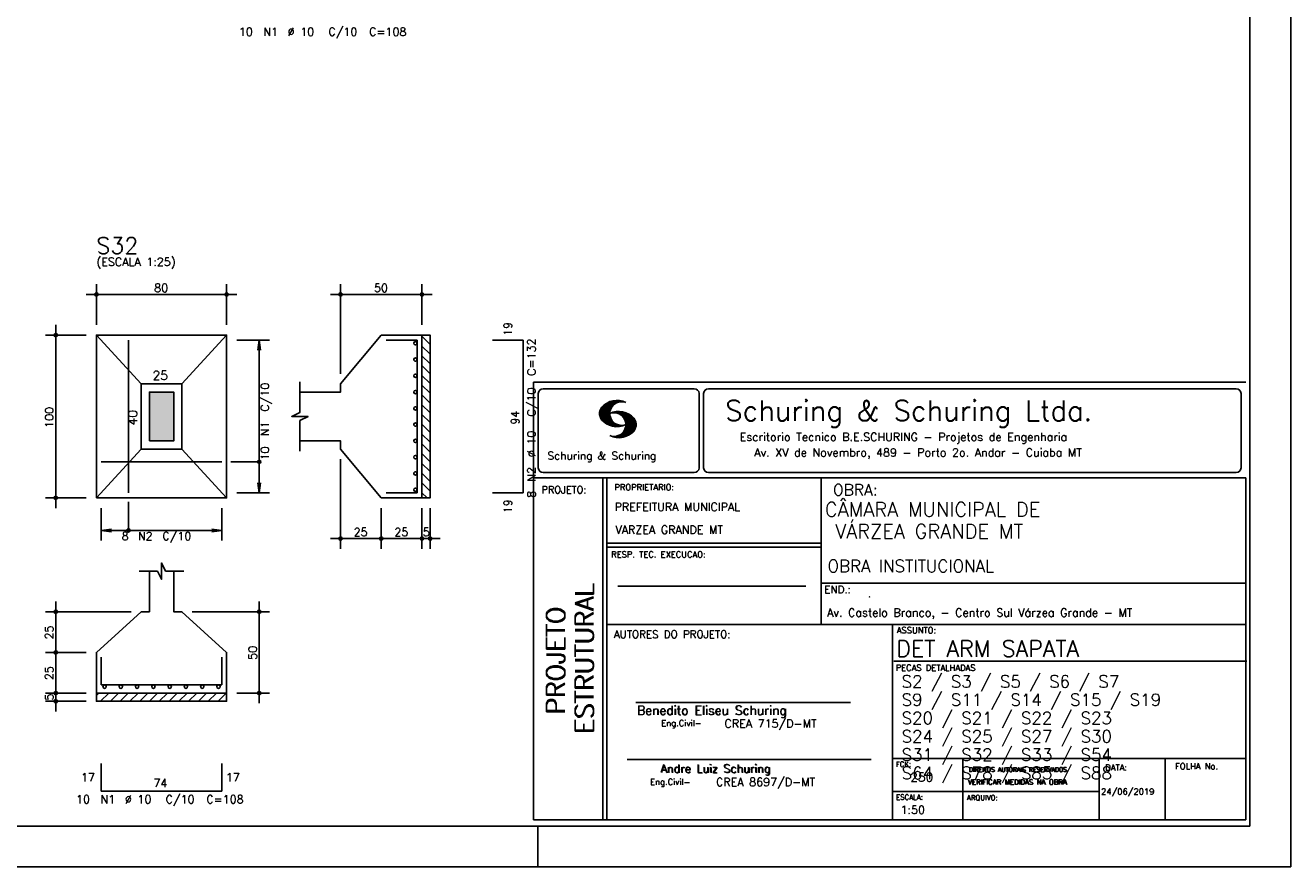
# Model space of a CAD drawing. Extents: x 0 to 119, y 0 to 84.
# Tile 8 of 13: x 88 to 119, y 0 to 21. Entities that reach past the tile are written whole.
import ezdxf

# ---------------------------------------------------------------- set-up
doc = ezdxf.new("R2010")
doc.units = 0
for name, color, linetype in [('1', 1, 'CONTINUOUS'), ('2', 2, 'CONTINUOUS'), ('3', 3, 'CONTINUOUS'), ('6', 6, 'CONTINUOUS'), ('7', 7, 'CONTINUOUS'), ('8', 8, 'CONTINUOUS')]:
    doc.layers.add(name, color=color, linetype=linetype)
doc.styles.get("Standard").update_dxf_attribs({"font": 'ROMANS.SHX'})

msp = doc.modelspace()

# ---------------------------------------------------------------- linework, layer by layer
at = {"layer": '1', "linetype": 'CONTINUOUS'}
for p, q in [((118.900002, 0), (118.900002, 84.099998)), ((97.5528, 13.038701), (97.7528, 12.838701)), ((97.5528, 12.798284), (97.7528, 12.598284)), ((97.5528, 12.557868), (97.7528, 12.357868)), ((97.5528, 12.317452), (97.7528, 12.117452)), ((97.5528, 12.077035), (97.7528, 11.877035)), ((97.5528, 11.836619), (97.7528, 11.636619)), ((97.5528, 11.596203), (97.7528, 11.396203)), ((97.5528, 11.355786), (97.7528, 11.155786)), ((97.5528, 11.11537), (97.7528, 10.91537)), ((97.5528, 10.874954), (97.7528, 10.674954)), ((97.5528, 10.634538), (97.7528, 10.434538)), ((97.5528, 10.394121), (97.7528, 10.194121)), ((97.5528, 10.153705), (97.7528, 9.953705)), ((97.5528, 9.913289), (97.7528, 9.713289)), ((97.5528, 9.672872), (97.7528, 9.472872)), ((97.5528, 9.432456), (97.7528, 9.232456)), ((97.5528, 9.19204), (97.67764, 9.0672)), ((89.5528, 4.205012), (89.614988, 4.2672)), ((89.655405, 4.0672), (89.855405, 4.2672)), ((89.895821, 4.0672), (90.095821, 4.2672)), ((90.136237, 4.0672), (90.336237, 4.2672)), ((90.376654, 4.0672), (90.576654, 4.2672)), ((90.61707, 4.0672), (90.81707, 4.2672)), ((90.857486, 4.0672), (91.057486, 4.2672)), ((91.097903, 4.0672), (91.297903, 4.2672)), ((91.338319, 4.0672), (91.538319, 4.2672)), ((91.578735, 4.0672), (91.778735, 4.2672)), ((91.819152, 4.0672), (92.019152, 4.2672)), ((92.059568, 4.0672), (92.259568, 4.2672)), ((92.299984, 4.0672), (92.499984, 4.2672)), ((92.5404, 4.0672), (92.7404, 4.2672)), ((100.400002, 0), (100.400002, 1)), ((0, 0), (118.900002, 0))]:
    msp.add_line(p, q, dxfattribs=at)
for points in [[(97.5528, 9.0672), (97.5528, 13.0672), (97.7528, 13.0672), (97.7528, 9.0672), (97.5528, 9.0672)], [(89.5528, 4.2672), (92.7528, 4.2672), (92.7528, 4.0672), (89.5528, 4.0672), (89.5528, 4.2672)]]:
    msp.add_lwpolyline(points, dxfattribs=at)
at = {"layer": '2', "linetype": 'CONTINUOUS'}
for p, q in [((89.5528, 13.3172), (89.5528, 14.3172)), ((92.7528, 13.3172), (92.7528, 14.3172)), ((95.5528, 12.1172), (95.5528, 14.3172)), ((97.5528, 13.3172), (97.5528, 14.3172)), ((89.3028, 14.0672), (93.0028, 14.0672)), ((97.8028, 14.0672), (95.3028, 14.0672)), ((89.3028, 13.0672), (88.3028, 13.0672)), ((88.5528, 8.8172), (88.5528, 13.3172)), ((89.5528, 13.0672), (89.5528, 13.0672)), ((89.5528, 13.0672), (89.5528, 13.0672)), ((92.7528, 13.0672), (92.7528, 13.0672)), ((97.5528, 13.0672), (97.5528, 13.0672)), ((92.7528, 12.9472), (92.7528, 12.9472)), ((93.0028, 12.9472), (93.8028, 12.9472)), ((93.5528, 12.9472), (93.520168, 12.699339)), ((93.5528, 9.1872), (93.5528, 12.9472)), ((93.5528, 12.9472), (93.585432, 12.699339)), ((95.5528, 11.8672), (95.5528, 11.8672)), ((100.295515, 11.911323), (117.795515, 11.911316)), ((100.295515, 1.156181), (100.295515, 11.911323)), ((100.411497, 11.633598), (100.411497, 9.804489)), ((100.527998, 11.750099), (104.244505, 11.750099)), ((104.361006, 11.633598), (104.361006, 9.804489)), ((104.474257, 11.633598), (104.474257, 9.804489)), ((104.590758, 11.750099), (117.563017, 11.750099)), ((117.679518, 11.633598), (117.679518, 9.804489)), ((101.917281, 11.141952), (102.22383, 11.448502)), ((101.917632, 11.128174), (102.241438, 11.451973)), ((101.917677, 11.156486), (102.20352, 11.442329)), ((101.917998, 11.114395), (102.259779, 11.456184)), ((101.919875, 11.172829), (102.183913, 11.436867)), ((101.919981, 11.102241), (102.27664, 11.458908)), ((101.922087, 11.189171), (102.160918, 11.427994)), ((101.922209, 11.09034), (102.291823, 11.459953)), ((101.924452, 11.078438), (102.307845, 11.46183)), ((101.927687, 11.067535), (102.32234, 11.462196)), ((101.927946, 11.209167), (102.134978, 11.416191)), ((101.931425, 11.057129), (102.337523, 11.463234)), ((101.934767, 11.230133), (102.106032, 11.40139)), ((101.935164, 11.046738), (102.35179, 11.463364)), ((101.93907, 11.036514), (102.36476, 11.462196)), ((101.944121, 11.02742), (102.216093, 11.2994)), ((101.948256, 11.257751), (102.069823, 11.379326)), ((101.949156, 11.01831), (102.19763, 11.266792)), ((101.954192, 11.009216), (102.187102, 11.242126)), ((101.959776, 11.000671), (102.179106, 11.220001)), ((101.966292, 10.99305), (102.175169, 11.201927)), ((102.304182, 11.387482), (102.378569, 11.461883)), ((102.333571, 11.402733), (102.391249, 11.460411)), ((102.358382, 11.413414), (102.403914, 11.458939)), ((102.377486, 11.418381), (102.416747, 11.457642)), ((102.397978, 11.424744), (102.428572, 11.45533)), ((102.414, 11.426605), (102.440413, 11.453018)), ((102.429991, 11.428467), (102.452513, 11.450989)), ((102.445982, 11.430328), (102.464064, 11.448402)), ((101.972807, 10.985428), (102.171385, 11.183998)), ((101.979323, 10.977806), (102.169676, 11.168152)), ((101.986067, 10.970413), (102.168623, 11.152962)), ((101.992445, 10.9636), (102.165816, 11.136978)), ((102.000243, 10.956314), (102.168715, 11.124779)), ((102.007338, 10.949264), (102.16963, 11.111565)), ((102.014677, 10.942474), (102.170668, 11.098457)), ((102.022337, 10.935989), (102.173125, 11.086777)), ((102.029997, 10.929504), (102.175597, 11.075104)), ((102.037642, 10.923027), (102.178053, 11.063431)), ((102.045607, 10.916855), (102.18141, 11.05265)), ((102.053847, 10.91095), (102.185164, 11.042259)), ((102.062086, 10.905044), (102.188918, 11.031876)), ((102.070311, 10.899147), (102.192717, 11.021538)), ((102.078902, 10.893608), (102.197585, 11.012283)), ((102.087737, 10.88829), (102.202467, 11.003021)), ((102.096571, 10.882988), (102.20735, 10.993759)), ((102.105391, 10.877678), (102.212431, 10.984718)), ((102.114699, 10.872841), (102.218352, 10.976486)), ((102.124144, 10.868149), (102.224257, 10.968269)), ((102.133589, 10.863457), (102.230177, 10.960045)), ((102.14305, 10.85878), (102.236311, 10.952042)), ((102.153151, 10.854744), (102.243208, 10.944801)), ((102.163252, 10.8507), (102.250121, 10.937569)), ((102.173338, 10.846664), (102.257018, 10.930336)), ((102.183714, 10.842895), (102.264098, 10.923286)), ((102.194518, 10.839554), (102.271986, 10.91703)), ((102.205305, 10.836212), (102.279875, 10.910782)), ((102.216109, 10.832878), (102.287764, 10.904541)), ((102.227003, 11.1548), (102.241667, 11.169464)), ((102.227583, 10.830208), (102.295836, 10.898468)), ((102.239134, 10.827629), (102.304747, 10.893234)), ((102.2442, 11.157844), (102.260832, 11.174484)), ((102.250685, 10.82505), (102.313643, 10.888)), ((102.258665, 11.158173), (102.280394, 11.179916)), ((102.273116, 11.158501), (102.297408, 11.182793)), ((102.287581, 11.158829), (102.314986, 11.186226)), ((102.300093, 11.157188), (102.330748, 11.187851)), ((102.312743, 11.155716), (102.347014, 11.189987)), ((102.325499, 11.154335), (102.361708, 11.190544)), ((102.336729, 11.151421), (102.376402, 11.191101)), ((102.347945, 11.148498), (102.391112, 11.191666)), ((102.359846, 11.146255), (102.404494, 11.19091)), ((102.366805, 10.545311), (102.791243, 10.969749)), ((102.37039, 11.14267), (102.418669, 11.190948)), ((102.379836, 11.13797), (102.4317, 11.189835)), ((102.380644, 10.545013), (102.796461, 10.960846)), ((102.38983, 11.133835), (102.443968, 11.187973)), ((102.394469, 10.544708), (102.800505, 10.950752)), ((102.400114, 11.129982), (102.457106, 11.186981)), ((102.409285, 10.545387), (102.803038, 10.939148)), ((102.409819, 11.125549), (102.469267, 11.185005)), ((102.417921, 11.119514), (102.480742, 11.182327)), ((102.424315, 10.546272), (102.806334, 10.928291)), ((102.428008, 11.115463), (102.493117, 11.180572)), ((102.435896, 11.109215), (102.504347, 11.177666)), ((102.439604, 10.547432), (102.809615, 10.917442)), ((102.444624, 11.103813), (102.515211, 11.1744)), ((102.451674, 11.096718), (102.526274, 11.171318)), ((102.456053, 10.549736), (102.811079, 10.904777)), ((102.460707, 11.091621), (102.537383, 11.168297)), ((102.467619, 11.084389), (102.547743, 11.16452)), ((102.472487, 10.55204), (102.812758, 10.892319)), ((102.47534, 11.077965), (102.558119, 11.160736)), ((102.481429, 11.069916), (102.568816, 11.157303)), ((102.489516, 11.063873), (102.578825, 11.153183)), ((102.495421, 11.055649), (102.58824, 11.14846)), ((102.502135, 11.04821), (102.59796, 11.144035)), ((102.507262, 11.0392), (102.607741, 11.139687)), ((102.513167, 11.030983), (102.617384, 11.135193)), ((102.517867, 10.710525), (102.786604, 10.979256)), ((102.51927, 11.022949), (102.625945, 11.129623)), ((102.525008, 11.014534), (102.635512, 11.125038)), ((102.529036, 11.004425), (102.644164, 11.11956)), ((102.533904, 10.995171), (102.652556, 11.113815)), ((102.536238, 10.743019), (102.782286, 10.989075)), ((102.538832, 10.985954), (102.66107, 11.1082)), ((102.543867, 10.973778), (102.671187, 11.101105)), ((102.544218, 10.765144), (102.777327, 10.998253)), ((102.54785, 10.962936), (102.68054, 11.095634)), ((102.551711, 10.950905), (102.689299, 11.088493)), ((102.552443, 10.787491), (102.770598, 11.005653)), ((102.555373, 10.93737), (102.698576, 11.080574)), ((102.556212, 10.80542), (102.765868, 11.015076)), ((102.558165, 10.92482), (102.707259, 11.073921)), ((102.560683, 10.824028), (102.759016, 11.022346)), ((102.560744, 10.909828), (102.716429, 11.065521)), ((102.561751, 10.839218), (102.753065, 11.030533)), ((102.561827, 10.895851), (102.724715, 11.058731)), ((102.562804, 10.854416), (102.745284, 11.036903)), ((102.563414, 10.882042), (102.732191, 11.050827)), ((102.563628, 10.868027), (102.739302, 11.043709)), ((102.245833, 10.565727), (102.258101, 10.57798)), ((102.256972, 10.562721), (102.271925, 10.577667)), ((102.262709, 10.822929), (102.322554, 10.882767)), ((102.268111, 10.559723), (102.285735, 10.577354)), ((102.275114, 10.82119), (102.33177, 10.877846)), ((102.279265, 10.556732), (102.301665, 10.57914)), ((102.287505, 10.819458), (102.341765, 10.873703)), ((102.291182, 10.554527), (102.317671, 10.581009)), ((102.300291, 10.8181), (102.351759, 10.86956)), ((102.303114, 10.552322), (102.335097, 10.584297)), ((102.313643, 10.817322), (102.361739, 10.865425)), ((102.315062, 10.55011), (102.354216, 10.589271)), ((102.32701, 10.816536), (102.37242, 10.861954)), ((102.32765, 10.548569), (102.375441, 10.596359)), ((102.340468, 10.547256), (102.39958, 10.606369)), ((102.340819, 10.816223), (102.383635, 10.859032)), ((102.353285, 10.545937), (102.432661, 10.625313)), ((102.355269, 10.816536), (102.39485, 10.856117)), ((102.369719, 10.816849), (102.406187, 10.853317)), ((102.386107, 10.817856), (102.419356, 10.851112)), ((102.40367, 10.819702), (102.433134, 10.849167)), ((102.420805, 10.822121), (102.446288, 10.847603)), ((102.437376, 10.825043), (102.461256, 10.848923)), ((102.455779, 10.828987), (102.475645, 10.848862)), ((102.475615, 10.834076), (102.489973, 10.848442)), ((102.489973, 10.848442), (102.492049, 10.850517)), ((102.49037, 10.555778), (102.814452, 10.87986)), ((102.493636, 10.839477), (102.506071, 10.851921)), ((102.508559, 10.559845), (102.814024, 10.865303)), ((102.512679, 10.846016), (102.520888, 10.854225)), ((102.528334, 10.565483), (102.813643, 10.850792)), ((102.528593, 10.852158), (102.535078, 10.858643)), ((102.548811, 10.571815), (102.813277, 10.836273)), ((102.571913, 10.58078), (102.809004, 10.817871)), ((102.596785, 10.591515), (102.805739, 10.800468)), ((102.62509, 10.605682), (102.797133, 10.777725)), ((102.661635, 10.62809), (102.784529, 10.750984)), ((102.740538, 10.692856), (102.753233, 10.705551)), ((95.5528, 10.2672), (95.5528, 10.2672)), ((95.5528, 10.0172), (95.5528, 7.8172)), ((100.527998, 9.687988), (104.244505, 9.687988)), ((104.590758, 9.687988), (117.563017, 9.687988)), ((93.5528, 9.1872), (93.520168, 9.435061)), ((93.5528, 9.1872), (93.585432, 9.435061)), ((100.295515, 9.556175), (117.795515, 9.556175)), ((101.995894, 5.956177), (101.995894, 9.556175)), ((102.0959, 5.956177), (102.0959, 9.556175)), ((107.364088, 6.97261), (107.364088, 9.556175)), ((117.795515, 9.556175), (117.795515, 1.156181)), ((89.3028, 9.0672), (88.3028, 9.0672)), ((89.5528, 9.0672), (89.5528, 9.0672)), ((89.6728, 9.0672), (89.6728, 9.0672)), ((92.6328, 9.0672), (92.6328, 9.0672)), ((92.7528, 9.1872), (92.7528, 9.1872)), ((93.0028, 9.1872), (93.8028, 9.1872)), ((96.5528, 9.0672), (96.5528, 9.0672)), ((96.5528, 9.0672), (96.5528, 9.0672)), ((97.5528, 9.0672), (97.5528, 9.0672)), ((97.5528, 9.0672), (97.5528, 9.0672)), ((97.7528, 9.0672), (97.7528, 9.0672)), ((89.6728, 8.8172), (89.6728, 8.0172)), ((92.6328, 8.8172), (92.6328, 8.0172)), ((96.5528, 8.8172), (96.5528, 7.8172)), ((96.5528, 8.8172), (96.5528, 7.8172)), ((97.5528, 8.8172), (97.5528, 7.8172)), ((97.5528, 8.8172), (97.5528, 7.8172)), ((97.7528, 8.8172), (97.7528, 7.8172)), ((89.6728, 8.2672), (89.920661, 8.299832)), ((89.6728, 8.2672), (92.6328, 8.2672)), ((89.6728, 8.2672), (89.920661, 8.234568)), ((92.6328, 8.2672), (92.384939, 8.299832)), ((92.6328, 8.2672), (92.384939, 8.234568)), ((96.8028, 8.0672), (95.3028, 8.0672)), ((97.8028, 8.0672), (96.3028, 8.0672)), ((97.3028, 8.0672), (98.0028, 8.0672)), ((107.364088, 7.956176), (102.0959, 7.956176)), ((107.364088, 7.856176), (102.0959, 7.856176)), ((102.365821, 6.895235), (106.984397, 6.895235)), ((107.364088, 6.97261), (117.795515, 6.972618)), ((107.364088, 6.97261), (107.364088, 5.956177)), ((90.4028, 6.2672), (88.3028, 6.2672)), ((88.5528, 5.0172), (88.5528, 6.5172)), ((90.6528, 6.2672), (90.6528, 6.2672)), ((91.6528, 6.2672), (91.6528, 6.2672)), ((91.9028, 6.2672), (93.8028, 6.2672)), ((93.5528, 4.0172), (93.5528, 6.5172)), ((101.995894, 1.156181), (101.995894, 5.956177)), ((102.0959, 1.156181), (102.0959, 5.956177)), ((102.0959, 5.956177), (117.795515, 5.956177)), ((109.116469, 4.956177), (109.116469, 5.956177)), ((88.5528, 4.0172), (88.5528, 5.5172)), ((89.3028, 5.2672), (88.3028, 5.2672)), ((89.3028, 5.2672), (88.3028, 5.2672)), ((89.5528, 5.2672), (89.5528, 5.2672)), ((89.5528, 5.2672), (89.5528, 5.2672)), ((109.146256, 5.055617), (117.825303, 5.055625)), ((109.116469, 1.156181), (109.116469, 4.956177)), ((88.5528, 3.8172), (88.5528, 4.5172)), ((89.3028, 4.2672), (88.3028, 4.2672)), ((89.3028, 4.2672), (88.3028, 4.2672)), ((89.3028, 4.0672), (88.3028, 4.0672)), ((89.5528, 4.2672), (89.5528, 4.2672)), ((89.5528, 4.2672), (89.5528, 4.2672)), ((89.5528, 4.0672), (89.5528, 4.0672)), ((92.7528, 4.2672), (92.7528, 4.2672)), ((93.0028, 4.2672), (93.8028, 4.2672)), ((102.806929, 4.036638), (108.085364, 4.036638)), ((102.593115, 2.636453), (108.590002, 2.636453)), ((109.116469, 2.661949), (117.795515, 2.661957)), ((110.842299, 1.156181), (110.842299, 2.661957)), ((114.191985, 1.156181), (114.191985, 2.661957)), ((115.816483, 1.156181), (115.816483, 2.661955)), ((109.116469, 1.847916), (114.191985, 1.847923)), ((117.795515, 1.156181), (100.295515, 1.156181))]:
    msp.add_line(p, q, dxfattribs=at)
for points in [[(89.5528, 9.0672), (92.7528, 9.0672), (92.7528, 13.0672), (89.5528, 13.0672), (89.5528, 9.0672)], [(90.6528, 11.8672), (89.5528, 13.0672)], [(91.6528, 11.8672), (92.7528, 13.0672)], [(94.5528, 10.4672), (95.5528, 10.4672), (95.5528, 10.2672), (96.5528, 9.0672), (97.5528, 9.0672), (97.5528, 13.0672), (96.5528, 13.0672), (95.5528, 11.8672), (95.5528, 11.6672), (94.5528, 11.6672)], [(90.6528, 10.2672), (91.6528, 10.2672), (91.6528, 11.8672), (90.6528, 11.8672), (90.6528, 10.2672)], [(94.5528, 10.2172), (94.5528, 10.9672), (94.7528, 11.0672), (94.3528, 11.0672), (94.5528, 11.1672), (94.5528, 11.9172)], [(90.8528, 10.4672), (91.4528, 10.4672), (91.4528, 11.6672), (90.8528, 11.6672), (90.8528, 10.4672)], [(90.6528, 10.2672), (89.5528, 9.0672)], [(91.6528, 10.2672), (92.7528, 9.0672)], [(93.5528, 9.9522), (92.8528, 9.9522)], [(90.3378, 8.2672), (90.3378, 8.9672)], [(90.6028, 7.2672), (91.0528, 7.2672), (91.1528, 7.0672), (91.1528, 7.4672), (91.2528, 7.2672), (91.7028, 7.2672)], [(90.8528, 7.2672), (90.8528, 6.2672), (90.6528, 6.2672), (89.5528, 5.2672), (89.5528, 4.2672), (92.7528, 4.2672), (92.7528, 5.2672), (91.6528, 6.2672), (91.4528, 6.2672), (91.4528, 7.2672)]]:
    msp.add_lwpolyline(points, dxfattribs=at)
for centre, radius in [((89.5528, 14.0672), 0.04), ((89.5528, 14.0672), 0.02), ((92.7528, 14.0672), 0.04), ((92.7528, 14.0672), 0.02), ((95.5528, 14.0672), 0.04), ((95.5528, 14.0672), 0.02), ((97.5528, 14.0672), 0.04), ((97.5528, 14.0672), 0.02), ((88.5528, 13.0672), 0.04), ((88.5528, 13.0672), 0.02), ((93.5528, 9.9522), 0.04), ((88.5528, 9.0672), 0.04), ((88.5528, 9.0672), 0.02), ((90.3378, 8.2672), 0.04), ((95.5528, 8.0672), 0.04), ((95.5528, 8.0672), 0.02), ((96.5528, 8.0672), 0.04), ((96.5528, 8.0672), 0.04), ((96.5528, 8.0672), 0.02), ((96.5528, 8.0672), 0.02), ((97.5528, 8.0672), 0.04), ((97.5528, 8.0672), 0.04), ((97.5528, 8.0672), 0.02), ((97.5528, 8.0672), 0.02), ((97.7528, 8.0672), 0.04), ((97.7528, 8.0672), 0.02), ((88.5528, 6.2672), 0.04), ((88.5528, 6.2672), 0.02), ((93.5528, 6.2672), 0.04), ((93.5528, 6.2672), 0.02), ((88.5528, 5.2672), 0.04), ((88.5528, 5.2672), 0.04), ((88.5528, 5.2672), 0.02), ((88.5528, 5.2672), 0.02), ((88.5528, 4.2672), 0.04), ((88.5528, 4.2672), 0.04), ((88.5528, 4.0672), 0.04), ((88.5528, 4.2672), 0.02), ((88.5528, 4.2672), 0.02), ((88.5528, 4.0672), 0.02), ((93.5528, 4.2672), 0.04), ((93.5528, 4.2672), 0.02)]:
    msp.add_circle(centre, radius, dxfattribs=at)
for centre, radius, start, end in [((100.527998, 11.633598), 0.116502, 90, 180), ((104.244505, 11.633598), 0.116502, 0, 90), ((104.590758, 11.633598), 0.116502, 90, 180), ((117.563017, 11.633598), 0.116502, 0, 90), ((102.160658, 11.138451), 0.243989, 140.229431, 231.895096), ((102.343596, 10.971458), 0.491555, 63.393265, 138.909058), ((102.458739, 11.139511), 0.291044, 68.851509, 291.148499), ((102.343596, 11.307571), 0.491555, 218.229782, 296.60672), ((102.387846, 10.700012), 0.491555, 41.090942, 116.606735), ((102.272704, 10.868072), 0.291044, 248.851501, 111.148491), ((102.570784, 10.867004), 0.243989, 308.104889, 39.770576), ((102.387846, 11.036133), 0.491555, 243.393265, 321.770233), ((100.527998, 9.804489), 0.116502, 180, 270), ((104.244505, 9.804489), 0.116502, 270, 0), ((104.590758, 9.804489), 0.116502, 180, 270), ((117.563017, 9.804489), 0.116502, 270, 0)]:
    msp.add_arc(centre, radius, start, end, dxfattribs=at)
for points in [[(90.8528, 10.4672), (91.4528, 10.4672), (91.4528, 11.6672)], [(90.8528, 10.4672), (91.4528, 11.6672), (90.8528, 11.6672)], [(90.8528, 10.4672), (90.8528, 11.6672), (90.8528, 10.4672)]]:
    msp.add_solid(points, dxfattribs=at)
at = {"layer": '3', "linetype": 'CONTINUOUS'}
for centre in [(97.39149, 12.8672), (97.39149, 12.4672), (97.39149, 12.0672), (97.39149, 11.6672), (97.39149, 11.2672), (97.39149, 10.8672), (97.39149, 10.4672), (97.39149, 10.0672), (97.39149, 9.6672), (97.39149, 9.2672), (89.7528, 4.42589), (90.1528, 4.42589), (90.5528, 4.42589), (90.9528, 4.42589), (91.3528, 4.42589), (91.7528, 4.42589), (92.1528, 4.42589), (92.5528, 4.42589)]:
    msp.add_circle(centre, 0.04131, dxfattribs=at)
at = {"layer": '6', "linetype": 'CONTINUOUS'}
for p, q in [((90.3378, 9.1872), (90.3378, 12.9472)), ((97.4328, 12.9472), (96.6728, 12.9472)), ((97.4328, 9.1872), (97.4328, 12.9472)), ((100.0428, 12.9472), (99.2828, 12.9472)), ((100.0428, 9.1872), (100.0428, 12.9472)), ((89.6728, 9.9522), (92.6328, 9.9522)), ((96.6728, 9.1872), (97.4328, 9.1872)), ((99.2828, 9.1872), (100.0428, 9.1872)), ((89.6728, 5.1472), (89.6728, 4.4672)), ((92.6328, 4.4672), (92.6328, 5.1472)), ((89.6728, 4.4672), (92.6328, 4.4672)), ((89.6728, 2.5372), (89.6728, 1.8572)), ((92.6328, 1.8572), (92.6328, 2.5372)), ((89.6728, 1.8572), (92.6328, 1.8572))]:
    msp.add_line(p, q, dxfattribs=at)
at = {"layer": '8', "linetype": 'CONTINUOUS'}
for p, q in [((117.900002, 1), (117.900002, 83.099998)), ((2.5, 1), (117.900002, 1))]:
    msp.add_line(p, q, dxfattribs=at)

# ---------------------------------------------------------------- texts
at = {"layer": '1', "linetype": 'CONTINUOUS'}
for s, height, p in [('CÂMARA MUNICIPAL DE', 0.35, (107.453564, 8.60688)), (' VÁRZEA GRANDE MT', 0.35, (107.46844, 8.071358)), ('OBRA INSTITUCIONAL', 0.3, (107.518619, 7.241925)), ('.', 0.2, (108.504207, 6.621987)), ('Av. Castelo Branco, - Centro Sul Várzea Grande - MT', 0.2, (107.508299, 6.146286))]:
    msp.add_text(s, height=height, dxfattribs=at).set_placement(p)
at = {"layer": '2', "linetype": 'CONTINUOUS'}
for s, height, p in [('10', 0.2, (93.0528, 20.42493)), ('N1', 0.2, (93.6528, 20.42493)), ('%%c 10', 0.2, (94.2528, 20.42493)), ('C/10', 0.2, (95.2528, 20.42493)), ('C=108', 0.2, (96.2528, 20.42493)), ('(ESCALA 1:25)', 0.2, (89.5528, 14.7672)), ('80', 0.2, (90.9728, 14.1272)), ('50', 0.2, (96.3728, 14.1272)), ('25', 0.22, (90.9328, 11.9672)), ('Schuring & Schuring Ltda.', 0.5, (105.002348, 10.962967)), ('Escritorio Tecnico B.E.SCHURING - Projetos de Engenharia', 0.2, (105.360182, 10.464668)), ('Av. XV de Novembro, 489 - Porto 2o. Andar - Cuiaba MT', 0.2, (105.718703, 10.082069)), ('Schuring & Schuring', 0.19, (100.639845, 10.007667)), ('PROJETO:', 0.175, (100.488661, 9.177772)), ('PROPRIETARIO:', 0.15, (102.280043, 9.253548)), ('OBRA:', 0.278755, (107.651427, 9.124824)), ('PREFEITURA MUNICIPAL', 0.2, (102.286151, 8.744887)), ('8', 0.2, (90.1728, 8.0272)), ('N2', 0.2, (90.5728, 8.0272)), ('C/10', 0.2, (91.1728, 8.0272)), ('25', 0.2, (95.8728, 8.1272)), ('25', 0.2, (96.8728, 8.1272)), ('5', 0.2, (97.5728, 8.1272)), ('VARZEA GRANDE MT', 0.2, (102.307672, 8.183544)), ('RESP. TEC. EXECUCAO:', 0.15, (102.201514, 7.600695)), ('END.:', 0.185837, (107.439276, 6.721602)), ('AUTORES DO PROJETO:', 0.185837, (102.267523, 5.620134)), ('ASSUNTO:', 0.15, (109.220971, 5.737485)), ('PECAS DETALHADAS', 0.15, (109.193696, 4.815861)), ('Benedito Eliseu Schuring', 0.22, (102.83383, 3.733468)), ('Benedito Eliseu Schuring', 0.22, (102.845305, 3.733468)), ('Eng.Civil-', 0.15, (103.432718, 3.455028)), ('CREA 715/D-MT', 0.2, (104.986251, 3.418942)), ('Andre Luiz Schuring', 0.2, (103.412248, 2.314263)), ('Andre Luiz Schuring', 0.2, (103.429805, 2.305382)), ('FCK:', 0.125, (109.196272, 2.455604)), ('DATA:', 0.15, (114.343553, 2.363281)), ('FOLHA No.', 0.15, (116.061023, 2.394321)), ('17', 0.2, (89.1728, 2.0972)), ('17', 0.2, (92.7328, 2.0972)), ('CREA 8697/D-MT', 0.2, (104.778849, 1.981527)), ('250', 0.22, (109.549686, 2.090305)), ('DIREITOS AUTORAIS RESERVADOS', 0.11, (110.990233, 2.332306)), ('DIREITOS AUTORAIS RESERVADOS', 0.11, (110.999205, 2.332306)), ('74', 0.2, (90.9528, 1.9572)), ('Eng.Civil-', 0.15, (103.158282, 2.00943)), ('VERIFICAR MEDIDAS NA OBRA', 0.125, (110.966994, 2.018043)), ('VERIFICAR MEDIDAS NA OBRA', 0.125, (110.975966, 2.018043)), ('24/06/2019', 0.15, (114.239854, 1.771956)), ('10', 0.2, (89.0528, 1.5572)), ('N1', 0.2, (89.6528, 1.5572)), ('%%c 10', 0.2, (90.2528, 1.5572)), ('C/10', 0.2, (91.2528, 1.5572)), ('C=108', 0.2, (92.2528, 1.5572)), ('ESCALA:', 0.125, (109.202544, 1.646919)), ('ARQUIVO:', 0.125, (110.944563, 1.631782)), ('1:50', 0.2, (109.312544, 1.300293))]:
    msp.add_text(s, height=height, dxfattribs=at).set_placement(p)
for s, height, p in [('19', 0.2, (99.7628, 13.0472)), ('C=132', 0.2, (100.3428, 12.0672)), ('C/10', 0.2, (93.7928, 11.1872)), ('C/10', 0.2, (100.3428, 11.0672)), ('100', 0.2, (88.4928, 10.7872)), ('40', 0.22, (90.5528, 10.8472)), ('N1', 0.2, (93.7928, 10.5872)), ('94', 0.2, (99.9428, 10.8672)), ('%%c 10', 0.2, (100.3428, 10.0672)), ('10', 0.2, (93.7928, 9.9872)), ('N2', 0.2, (100.3428, 9.4672)), ('8', 0.2, (100.3428, 9.0672)), ('19', 0.2, (99.7628, 8.6872)), ('ESTRUTURAL', 0.45, (101.76924, 3.281541)), ('ESTRUTURAL', 0.45, (101.76924, 3.250688)), ('PROJETO', 0.45, (101.064604, 3.762306)), ('PROJETO', 0.45, (101.064604, 3.731453)), ('25', 0.2, (88.4928, 5.5872)), ('50', 0.2, (93.4928, 5.0872)), ('25', 0.2, (88.4928, 4.5872)), ('5', 0.2, (88.4928, 4.0872))]:
    msp.add_text(s, height=height, rotation=90, dxfattribs=at).set_placement(p)
at = {"layer": '6', "linetype": 'CONTINUOUS'}
for s, height, p in [('DET ARM SAPATA', 0.4, (109.210211, 5.160838)), ('S2 / S3 / S5 / S6 / S7', 0.3, (109.338845, 4.402948)), ('S9 / S11 / S14 / S15 / S19', 0.3, (109.338845, 3.952948)), ('S20 / S21 / S22 / S23', 0.3, (109.338845, 3.502948)), ('S24 / S25 / S27 / S30', 0.3, (109.338845, 3.052948)), ('S31 / S32 / S33 / S54', 0.3, (109.338845, 2.602948)), ('S64 / S78 / S85 / S88', 0.3, (109.338845, 2.152948))]:
    msp.add_text(s, height=height, dxfattribs=at).set_placement(p)
at = {"layer": '7', "linetype": 'CONTINUOUS'}
msp.add_text('S32', height=0.4, dxfattribs=at).set_placement((89.5528, 15.0672))

doc.saveas('drawing.dxf')
